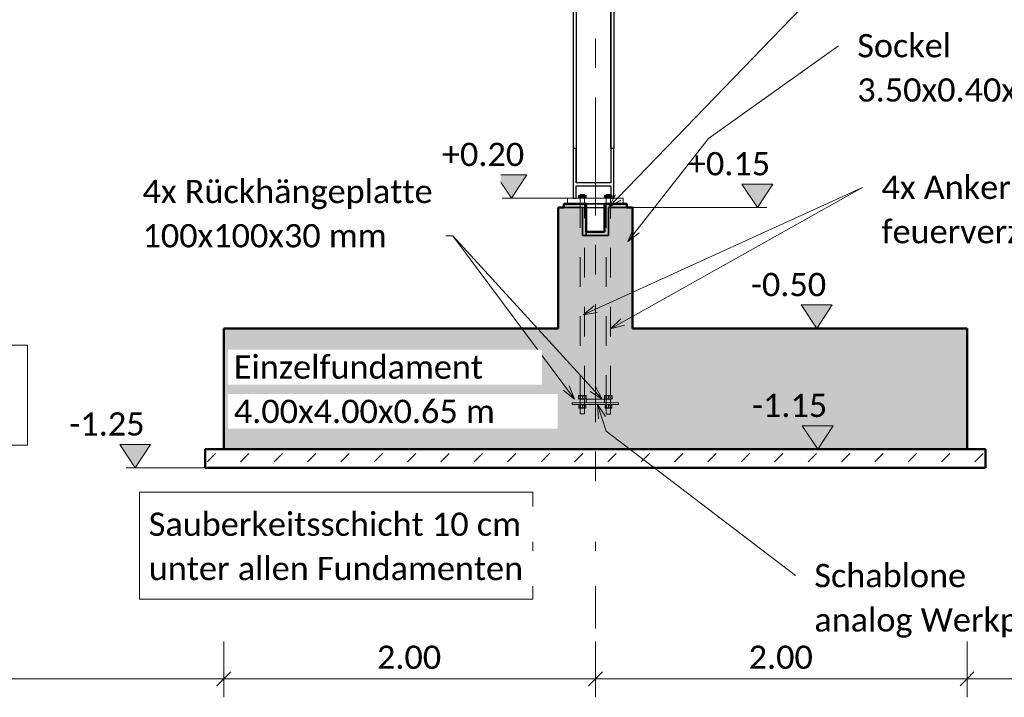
# Model space of a CAD drawing. Header units: metres. Extents: x -3 to 135, y -4 to 27.
# Tile 50 of 81: x 62.23 to 67.53, y -2.48 to 1.16. Entities that reach past the tile are written whole.
import ezdxf

# ---------------------------------------------------------------- set-up
doc = ezdxf.new("R2010")
doc.units = ezdxf.units.M
for name, pattern in [('Rasterlinie', [1.11125, 0.635, -0.15875, 0.15875, -0.15875]), ('Strich', [0.3175, 0.15875, -0.15875]), ('Verdeckt', [0.15, 0.1, -0.05])]:
    doc.linetypes.add(name, pattern=pattern)
for name, color, linetype, lineweight in [('_Verdeckte Linien_', 7, 'Strich', 18), ('A-ANNO-DIMS', 211, 'Continuous', 9), ('A-ANNO-DIMS-50', 211, 'Continuous', 9), ('A-DETL-THIN', 151, 'Continuous', 18), ('A-FLOR', 192, 'Continuous', 35), ('A-FLOR-PATT', 8, 'Continuous', 50), ('G-ANNO-DIMS', 111, 'Continuous', 9), ('S-BEAM', 12, 'Continuous', 35), ('S-FNDN', 32, 'Continuous', 35), ('S-FNDN-HDLN', 4, 'Verdeckt', 25), ('S-GRID', 1, 'Continuous', 9), ('Text', 250, 'Continuous', 9), ('Tragwerksverbindungen', 7, 'Continuous', 18)]:
    doc.layers.add(name, color=color, linetype=linetype, lineweight=lineweight)
doc.styles.add('Calibri_1', font='calibri.ttf', dxfattribs={"height": 0.125})
doc.dimstyles.new('DIM25', dxfattribs={"dimscale": 0.3048, "dimtxt": 0.147169, "dimasz": 0.246063, "dimexe": 0.328084, "dimexo": 0.0625, "dimgap": 0.016404, "dimtad": 1, "dimrnd": 0.001, "dimzin": 0, "dimdsep": 46, "dimtxsty": 'Calibri_1', "dimblk1": 'OBLIQUE', "dimblk2": 'OBLIQUE', "dimsah": 1, "dimcen": 0.09, "dimdle": 0.328084, "dimadec": 0, "dimazin": 0, "dimtfac": 1, "dimtdec": 4, "dimtix": 1, "dimtmove": 0, "dimatfit": 3, "dimfxl": 0.656168, "dimfxlon": 1, "dimtvp": 1, "dimtolj": 1, "dimtzin": 0, "dimlwd": 18, "dimlwe": 18, "dimarcsym": 2})
pattern_1 = [(45, (72.76133, 2.195), (-0.0898026, 0.0898026), [0.0635, -0.0635])]

# ---------------------------------------------------------------- blocks, each defined once
blk = doc.blocks.new('SP-TV-AP-Rechteck_002 - AP-Rechteck-1128527-1 - 1')
at = {"layer": 'Tragwerksverbindungen'}
for p, q in [((2.4135, 0.2), (2.7135, 0.2)), ((2.4135, 0.17), (2.4135, 0.2)), ((2.7135, 0.17), (2.4135, 0.17)), ((2.7135, 0.2), (2.7135, 0.17))]:
    blk.add_line(p, q, dxfattribs=at)
blk = doc.blocks.new('SP-TV-AP-Rechteck_002 - AP-Rechteck-1128540-1 - 1')
at = {"layer": 'Tragwerksverbindungen'}
for p, q in [((2.4385, -0.9), (2.6885, -0.9)), ((2.4385, -0.91), (2.4385, -0.9)), ((2.6885, -0.9), (2.6885, -0.91)), ((2.6885, -0.91), (2.4385, -0.91))]:
    blk.add_line(p, q, dxfattribs=at)
blk = doc.blocks.new('SP-TV-Schraube_Mutter_001 - M24-V46-1 - 1')
at = {"layer": 'Tragwerksverbindungen', "linetype": 'Strich'}
for points in [[(10.4831, 0.2), (10.4831, 0.215), (10.4727, 0.215), (10.4727, 0.2)], [(10.4831, 0.2), (10.5039, 0.2), (10.5039, 0.215), (10.4831, 0.215)], [(10.5143, 0.2), (10.5143, 0.215), (10.5039, 0.215), (10.5039, 0.2)]]:
    blk.add_hatch(color=142, dxfattribs=at).paths.add_polyline_path(points)
at = {"layer": '_Verdeckte Linien_'}
for p, q in [((10.4815, 0.2), (10.4815, -0.8605)), ((10.5055, -0.8605), (10.5055, 0.2)), ((10.4727, -0.8605), (10.4831, -0.8605)), ((10.4727, -0.8795), (10.4727, -0.8605)), ((10.4831, -0.8795), (10.4727, -0.8795)), ((10.4815, -0.8795), (10.4815, -0.9602)), ((10.4831, -0.8605), (10.5039, -0.8605)), ((10.4831, -0.8795), (10.4831, -0.8605)), ((10.5039, -0.8795), (10.4831, -0.8795)), ((10.5039, -0.8605), (10.5143, -0.8605)), ((10.5039, -0.8795), (10.5039, -0.8605)), ((10.5143, -0.8795), (10.5039, -0.8795)), ((10.5055, -0.9602), (10.5055, -0.8795)), ((10.5143, -0.8795), (10.5143, -0.8605)), ((10.4815, -0.9602), (10.4935, -0.9602)), ((10.4819, -0.9602), (10.4935, -0.9602)), ((10.4935, -0.9602), (10.5051, -0.9602)), ((10.4935, -0.9602), (10.5055, -0.9602))]:
    blk.add_line(p, q, dxfattribs=at)
at = {"layer": 'Tragwerksverbindungen'}
for p, q in [((10.4727, 0.215), (10.4831, 0.215)), ((10.4727, 0.2), (10.4727, 0.215)), ((10.4831, 0.215), (10.5039, 0.215)), ((10.4831, 0.2), (10.4831, 0.215)), ((10.5039, 0.215), (10.5143, 0.215)), ((10.5039, 0.2), (10.5039, 0.215)), ((10.5143, 0.2), (10.5143, 0.215)), ((10.4831, 0.2), (10.4727, 0.2)), ((10.5039, 0.2), (10.4831, 0.2)), ((10.5143, 0.2), (10.5039, 0.2))]:
    blk.add_line(p, q, dxfattribs=at)
blk = doc.blocks.new('SP-TV-Mutter_001 - M24-V47-1 - 1')
at = {"layer": '_Verdeckte Linien_'}
for p, q in [((10.4773, -0.91), (10.4755, -0.911)), ((10.4755, -0.9264), (10.4755, -0.9126)), ((10.4755, -0.928), (10.4773, -0.929)), ((10.4819, -0.91), (10.4779, -0.91)), ((10.4935, -0.91), (10.4779, -0.91)), ((10.4779, -0.929), (10.4935, -0.929)), ((10.4779, -0.929), (10.4819, -0.929)), ((10.5092, -0.91), (10.4935, -0.91)), ((10.4935, -0.9264), (10.4935, -0.9126)), ((10.4935, -0.929), (10.5092, -0.929)), ((10.5092, -0.91), (10.5052, -0.91)), ((10.5052, -0.929), (10.5092, -0.929)), ((10.5115, -0.911), (10.5097, -0.91)), ((10.5097, -0.929), (10.5115, -0.928)), ((10.5115, -0.9264), (10.5115, -0.9126))]:
    blk.add_line(p, q, dxfattribs=at)
for points in [[(10.4755, -0.9126), (10.4755, -0.9116), (10.4755, -0.911), (10.4755, -0.911)], [(10.4755, -0.911), (10.4755, -0.911), (10.4755, -0.9116), (10.4755, -0.9126)], [(10.4935, -0.9126), (10.4906, -0.9116), (10.4846, -0.9105), (10.4786, -0.9116), (10.4755, -0.9126)], [(10.4755, -0.9264), (10.4755, -0.9274), (10.4755, -0.928), (10.4755, -0.928)], [(10.4755, -0.928), (10.4755, -0.928), (10.4755, -0.9274), (10.4755, -0.9264)], [(10.4755, -0.9264), (10.4786, -0.9274), (10.4846, -0.9285), (10.4906, -0.9274), (10.4935, -0.9264)], [(10.5115, -0.9126), (10.5086, -0.9116), (10.5026, -0.9105), (10.4966, -0.9116), (10.4935, -0.9126)], [(10.4935, -0.9264), (10.4966, -0.9274), (10.5026, -0.9285), (10.5086, -0.9274), (10.5115, -0.9264)], [(10.5115, -0.9126), (10.5115, -0.9116), (10.5115, -0.911), (10.5115, -0.911)], [(10.5115, -0.911), (10.5115, -0.911), (10.5115, -0.9116), (10.5115, -0.9126)], [(10.5115, -0.9264), (10.5115, -0.9274), (10.5115, -0.928), (10.5115, -0.928)], [(10.5115, -0.928), (10.5115, -0.928), (10.5115, -0.9274), (10.5115, -0.9264)]]:
    blk.add_open_spline(points, degree=3, dxfattribs=at)
blk = doc.blocks.new('SP-TV-Schraube_Mutter_001 - M24-V49-1 - 1')
at = {"layer": 'Tragwerksverbindungen', "linetype": 'Strich'}
for points in [[(10.6231, 0.2), (10.6231, 0.215), (10.6127, 0.215), (10.6127, 0.2)], [(10.6231, 0.2), (10.6439, 0.2), (10.6439, 0.215), (10.6231, 0.215)], [(10.6439, 0.2), (10.6475, 0.2), (10.6475, 0.215), (10.6439, 0.215)]]:
    blk.add_hatch(color=142, dxfattribs=at).paths.add_polyline_path(points)
at = {"layer": '_Verdeckte Linien_'}
for p, q in [((10.6476, 0.215), (10.6543, 0.215)), ((10.6543, 0.215), (10.6543, 0.2)), ((10.6215, 0.2), (10.6215, -0.8606)), ((10.6455, -0.8606), (10.6455, 0.2)), ((10.6127, -0.8606), (10.6231, -0.8606)), ((10.6127, -0.8606), (10.6127, -0.8796)), ((10.6231, -0.8796), (10.6127, -0.8796)), ((10.6215, -0.8796), (10.6215, -0.9617)), ((10.6231, -0.8606), (10.6439, -0.8606)), ((10.6231, -0.8796), (10.6231, -0.8606)), ((10.6439, -0.8796), (10.6231, -0.8796)), ((10.6439, -0.8606), (10.6543, -0.8606)), ((10.6439, -0.8606), (10.6439, -0.8796)), ((10.6543, -0.8796), (10.6439, -0.8796)), ((10.6455, -0.9617), (10.6455, -0.8796)), ((10.6543, -0.8606), (10.6543, -0.8796)), ((10.6215, -0.9617), (10.6335, -0.9617)), ((10.6219, -0.9617), (10.6335, -0.9617)), ((10.6335, -0.9617), (10.6451, -0.9617)), ((10.6335, -0.9617), (10.6455, -0.9617))]:
    blk.add_line(p, q, dxfattribs=at)
at = {"layer": 'Tragwerksverbindungen'}
for p, q in [((10.6127, 0.215), (10.6231, 0.215)), ((10.6127, 0.215), (10.6127, 0.2)), ((10.6231, 0.215), (10.6439, 0.215)), ((10.6231, 0.2), (10.6231, 0.215)), ((10.6439, 0.215), (10.6475, 0.215)), ((10.6439, 0.215), (10.6439, 0.2)), ((10.6231, 0.2), (10.6127, 0.2)), ((10.6439, 0.2), (10.6231, 0.2)), ((10.6543, 0.2), (10.6439, 0.2))]:
    blk.add_line(p, q, dxfattribs=at)
blk = doc.blocks.new('SP-TV-Mutter_001 - M24-1128538-1 - 1')
at = {"layer": '_Verdeckte Linien_'}
for p, q in [((2.6173, -0.91), (2.6155, -0.911)), ((2.6155, -0.9126), (2.6155, -0.9264)), ((2.6155, -0.928), (2.6173, -0.929)), ((2.6219, -0.91), (2.6179, -0.91)), ((2.6335, -0.91), (2.6179, -0.91)), ((2.6179, -0.929), (2.6335, -0.929)), ((2.6179, -0.929), (2.6219, -0.929)), ((2.6492, -0.91), (2.6335, -0.91)), ((2.6335, -0.9264), (2.6335, -0.9126)), ((2.6335, -0.929), (2.6492, -0.929)), ((2.6492, -0.91), (2.6452, -0.91)), ((2.6452, -0.929), (2.6492, -0.929)), ((2.6515, -0.911), (2.6497, -0.91)), ((2.6497, -0.929), (2.6515, -0.928)), ((2.6515, -0.9126), (2.6515, -0.9264))]:
    blk.add_line(p, q, dxfattribs=at)
for points in [[(2.6335, -0.9126), (2.6305, -0.9116), (2.6244, -0.9105), (2.6185, -0.9116), (2.6155, -0.9126)], [(2.6155, -0.9126), (2.6155, -0.9116), (2.6155, -0.911), (2.6155, -0.911)], [(2.6155, -0.911), (2.6155, -0.911), (2.6155, -0.9116), (2.6155, -0.9126)], [(2.6155, -0.9264), (2.6185, -0.9274), (2.6244, -0.9285), (2.6305, -0.9274), (2.6335, -0.9264)], [(2.6155, -0.9264), (2.6155, -0.9274), (2.6155, -0.928), (2.6155, -0.928)], [(2.6155, -0.928), (2.6155, -0.928), (2.6155, -0.9274), (2.6155, -0.9264)], [(2.6515, -0.9126), (2.6486, -0.9116), (2.6426, -0.9105), (2.6366, -0.9116), (2.6335, -0.9126)], [(2.6335, -0.9264), (2.6366, -0.9274), (2.6426, -0.9285), (2.6486, -0.9274), (2.6515, -0.9264)], [(2.6515, -0.9126), (2.6515, -0.9116), (2.6515, -0.911), (2.6515, -0.911)], [(2.6515, -0.911), (2.6515, -0.911), (2.6515, -0.9116), (2.6515, -0.9126)], [(2.6515, -0.9264), (2.6515, -0.9274), (2.6515, -0.928), (2.6515, -0.928)], [(2.6515, -0.928), (2.6515, -0.928), (2.6515, -0.9274), (2.6515, -0.9264)]]:
    blk.add_open_spline(points, degree=3, dxfattribs=at)
blk = doc.blocks.new('SP-TV-AP-Rechteck_002 - AP-Rechteck-1128539-1 - 1')
at = {"layer": '_Verdeckte Linien_'}
for p, q in [((2.5135, -0.88), (2.6135, -0.88)), ((2.5135, -0.9), (2.5135, -0.88)), ((2.6135, -0.9), (2.5135, -0.9)), ((2.6135, -0.88), (2.6135, -0.9))]:
    blk.add_line(p, q, dxfattribs=at)
blk = doc.blocks.new('DIMBLOCK140-1 - 1')
at = {"layer": 'A-ANNO-DIMS-50', "lineweight": 18}
for p, q in [((67.3309, -2.3844), (67.3309, -2.1844)), ((71.3309, -2.3844), (71.3309, -2.1844)), ((71.3309, -2.3844), (67.3309, -2.3844)), ((67.3309, -2.3844), (67.3309, -2.4844)), ((71.3309, -2.3844), (71.3309, -2.4844))]:
    blk.add_line(p, q, dxfattribs=at)
at = {"layer": 'A-ANNO-DIMS-50', "lineweight": 35}
for p, q in [((67.3309, -2.3844), (67.3684, -2.3469)), ((71.3309, -2.3844), (71.3684, -2.3469)), ((67.3309, -2.3844), (67.2934, -2.4219)), ((71.3309, -2.3844), (71.2934, -2.4219))]:
    blk.add_line(p, q, dxfattribs=at)
at = {"layer": 'A-ANNO-DIMS-50', "color": 0, "lineweight": 18, "insert": (69.1557, -2.2061), "char_height": 0.125, "width": 0.420292, "attachment_point": 1, "line_spacing_factor": 1.158048, "style": 'Calibri_1'}
blk.add_mtext('4.00', dxfattribs=at)
blk = doc.blocks.new('_Oblique')
at = {"color": 0, "linetype": 'ByBlock', "lineweight": -2}
blk.add_line((-0.5, -0.5), (0.5, 0.5), dxfattribs=at)
blk = doc.blocks.new('DIMBLOCK141-1 - 1')
at = {"layer": 'A-ANNO-DIMS-50', "lineweight": 18}
for p, q in [((65.3309, -2.3844), (65.3309, -2.1844)), ((67.3309, -2.3844), (67.3309, -2.1844)), ((67.3309, -2.3844), (65.3309, -2.3844)), ((65.3309, -2.3844), (65.3309, -2.4844)), ((67.3309, -2.3844), (67.3309, -2.4844))]:
    blk.add_line(p, q, dxfattribs=at)
at = {"layer": 'A-ANNO-DIMS-50', "lineweight": 35}
for p, q in [((65.3309, -2.3844), (65.3684, -2.3469)), ((67.3309, -2.3844), (67.3684, -2.3469)), ((65.3309, -2.3844), (65.2934, -2.4219)), ((67.3309, -2.3844), (67.2934, -2.4219))]:
    blk.add_line(p, q, dxfattribs=at)
at = {"layer": 'A-ANNO-DIMS-50', "color": 0, "lineweight": 18, "insert": (66.1557, -2.2061), "char_height": 0.125, "width": 0.420292, "attachment_point": 1, "line_spacing_factor": 1.158048, "style": 'Calibri_1'}
blk.add_mtext('2.00', dxfattribs=at)
blk = doc.blocks.new('DIMBLOCK142-1 - 1')
at = {"layer": 'A-ANNO-DIMS-50', "lineweight": 18}
for p, q in [((63.3309, -2.3844), (63.3309, -2.1844)), ((65.3309, -2.3844), (65.3309, -2.1844)), ((65.3309, -2.3844), (63.3309, -2.3844)), ((63.3309, -2.3844), (63.3309, -2.4844)), ((65.3309, -2.3844), (65.3309, -2.4844))]:
    blk.add_line(p, q, dxfattribs=at)
at = {"layer": 'A-ANNO-DIMS-50', "lineweight": 35}
for p, q in [((63.3309, -2.3844), (63.3684, -2.3469)), ((65.3309, -2.3844), (65.3684, -2.3469)), ((63.3309, -2.3844), (63.2934, -2.4219)), ((65.3309, -2.3844), (65.2934, -2.4219))]:
    blk.add_line(p, q, dxfattribs=at)
at = {"layer": 'A-ANNO-DIMS-50', "color": 0, "lineweight": 18, "insert": (64.1557, -2.2061), "char_height": 0.125, "width": 0.420292, "attachment_point": 1, "line_spacing_factor": 1.158048, "style": 'Calibri_1'}
blk.add_mtext('2.00', dxfattribs=at)
blk = doc.blocks.new('DIMBLOCK143-1 - 1')
at = {"layer": 'A-ANNO-DIMS-50', "lineweight": 18}
for p, q in [((59.3309, -2.3844), (59.3309, -2.1844)), ((63.3309, -2.3844), (63.3309, -2.1844)), ((63.3309, -2.3844), (59.3309, -2.3844)), ((59.3309, -2.3844), (59.3309, -2.4844)), ((63.3309, -2.3844), (63.3309, -2.4844))]:
    blk.add_line(p, q, dxfattribs=at)
at = {"layer": 'A-ANNO-DIMS-50', "lineweight": 35}
for p, q in [((59.3309, -2.3844), (59.3684, -2.3469)), ((63.3309, -2.3844), (63.3684, -2.3469)), ((59.3309, -2.3844), (59.2934, -2.4219)), ((63.3309, -2.3844), (63.2934, -2.4219))]:
    blk.add_line(p, q, dxfattribs=at)
at = {"layer": 'A-ANNO-DIMS-50', "color": 0, "lineweight": 18, "insert": (61.1557, -2.2061), "char_height": 0.125, "width": 0.420292, "attachment_point": 1, "line_spacing_factor": 1.158048, "style": 'Calibri_1'}
blk.add_mtext('4.00', dxfattribs=at)
blk = doc.blocks.new('Höhenkoten - SP-TX-Symbol-Höhenkote-Schnitt-roh_001-616812-1 - 1')
at = {"layer": 'G-ANNO-DIMS'}
blk.add_hatch(color=256, dxfattribs=at).paths.add_polyline_path([(42.2531, 0.2763), (42.1708, 0.15), (42.0866, 0.2763)])
for p, q in [((42.1708, 0.15), (42.0866, 0.2763)), ((42.0866, 0.2763), (42.2531, 0.2763)), ((42.2531, 0.2763), (42.0866, 0.2763)), ((42.0866, 0.2763), (42.1708, 0.15)), ((42.2531, 0.2763), (42.1708, 0.15)), ((42.1708, 0.15), (42.2531, 0.2763)), ((42.1208, 0.15), (42.2208, 0.15))]:
    blk.add_line(p, q, dxfattribs=at)

msp = doc.modelspace()

# ---------------------------------------------------------------- hatches: boundary and pattern name
at = {"layer": 'A-FLOR-PATT', "lineweight": 35}
h = msp.add_hatch(color=256, dxfattribs=at)
h.paths.add_polyline_path([(65.1609, 0.15), (65.2609, 0.15), (65.2609, 0.17), (65.1609, 0.17)])
h.paths.add_polyline_path([(65.4009, 0.15), (65.5009, 0.15), (65.5009, 0.17), (65.4009, 0.17), (65.4009, 0.1532)])
for points in [[(65.2609, 0), (65.2809, 0), (65.2809, 0.17), (65.2609, 0.17), (65.2609, 0.0517)], [(65.3809, 0), (65.4009, 0), (65.4009, 0.17), (65.3809, 0.17), (65.3809, 0.02)], [(65.2809, 0), (65.3809, 0), (65.3809, 0.02), (65.2809, 0.02)]]:
    msp.add_hatch(color=256, dxfattribs=at).paths.add_polyline_path(points)
at = {"layer": 'A-FLOR-PATT', "lineweight": 18}
h = msp.add_hatch(dxfattribs=at)
h.set_pattern_fill('FP_1', color=256, style=0, pattern_type=2)
h.set_pattern_definition(pattern_1)
h.paths.add_polyline_path([(65.6308, -1.25), (67.4309, -1.25), (67.4309, -1.15), (63.2309, -1.15), (63.2309, -1.25), (65.2285, -1.25)])
h = msp.add_hatch(dxfattribs=at)
h.set_pattern_fill('FP_1', color=256, style=0, pattern_type=2)
h.set_pattern_definition(pattern_1)
h.paths.add_polyline_path([(65.6308, -1.25), (67.4309, -1.25), (67.4309, -1.15), (63.2309, -1.15), (63.2309, -1.25), (65.2285, -1.25)])
at = {"layer": 'S-FNDN'}
msp.add_hatch(color=256, dxfattribs=at).paths.add_polyline_path([(65.2285, -0.5), (65.5309, -0.5), (65.5309, 0.15), (65.4009, 0.15), (65.4009, 0), (65.2609, 0), (65.2609, 0.15), (65.1309, 0.15), (65.1309, -0.5)])
h = msp.add_hatch(color=256, dxfattribs=at)
h.paths.add_polyline_path([(67.3309, -1.15), (67.3309, -0.5), (63.3309, -0.5), (63.3309, -1.15), (65.6308, -1.15)])
h.paths.add_polyline_path([(65.2059, -0.91), (65.2059, -0.9), (65.4559, -0.9), (65.4559, -0.91), (65.2285, -0.91)])

# ---------------------------------------------------------------- linework, layer by layer
at = {"layer": 'A-DETL-THIN'}
for p, q in [((65.2489, 0.2), (65.2489, 0.22)), ((65.2489, 0.22), (65.2728, 0.22)), ((65.2505, 0.215), (65.2505, 0.2)), ((65.2712, 0.215), (65.2712, 0.2)), ((65.2728, 0.22), (65.2728, 0.2)), ((65.3889, 0.2), (65.3889, 0.22)), ((65.3889, 0.22), (65.4128, 0.22)), ((65.4128, 0.22), (65.4128, 0.2)), ((65.2505, -0.8605), (65.2505, -0.88)), ((65.2712, -0.861), (65.2712, -0.88)), ((65.3905, -0.8609), (65.3905, -0.8799)), ((65.4112, -0.8609), (65.4112, -0.8799)), ((65.2505, -0.91), (65.2505, -0.929)), ((65.2712, -0.91), (65.2712, -0.929)), ((65.3829, -0.928), (65.3847, -0.929)), ((65.3905, -0.91), (65.3905, -0.929)), ((65.4112, -0.91), (65.4112, -0.929))]:
    msp.add_line(p, q, dxfattribs=at)
at = {"layer": 'A-FLOR', "lineweight": 50}
for p, q in [((67.4309, -1.15), (63.2309, -1.15)), ((63.2309, -1.15), (63.2309, -1.25)), ((67.4309, -1.15), (63.2309, -1.15)), ((63.2309, -1.15), (63.2309, -1.25)), ((67.4309, -1.25), (67.4309, -1.15)), ((67.4309, -1.25), (67.4309, -1.15)), ((63.2309, -1.25), (67.4309, -1.25)), ((63.2309, -1.25), (67.4309, -1.25))]:
    msp.add_line(p, q, dxfattribs=at)
at = {"layer": 'G-ANNO-DIMS'}
for p, q in [((64.8797, 0.2), (64.8797, 0.2)), ((65.1809, 0.2), (64.8797, 0.2)), ((65.5009, 0.15), (66.2032, 0.15)), ((66.2032, 0.15), (66.2032, 0.15)), ((66.5229, -0.5), (66.5229, -0.5)), ((66.5229, -0.5), (66.5229, -0.5)), ((66.5285, -1.15), (66.5285, -1.15)), ((66.5285, -1.15), (66.5285, -1.15)), ((62.8552, -1.25), (62.8552, -1.25)), ((63.3656, -1.25), (62.8552, -1.25))]:
    msp.add_line(p, q, dxfattribs=at)
at = {"layer": 'S-BEAM', "lineweight": 25}
for p, q in [((65.2109, 4.0101), (65.2109, 0.4667)), ((65.2269, 4.0101), (65.2269, 0.4667)), ((65.2269, 3.9999), (65.2269, 0.2832)), ((65.4149, 0.4667), (65.4149, 4.0101)), ((65.4149, 3.9999), (65.4149, 0.2832)), ((65.4309, 4.0101), (65.4309, 0.4667)), ((65.2269, 0.4667), (65.2109, 0.4667)), ((65.2109, 0.4667), (65.2109, 0.2)), ((65.2269, 0.2832), (65.2269, 0.4667)), ((65.4149, 0.4667), (65.4149, 0.2832)), ((65.4309, 0.4667), (65.4149, 0.4667)), ((65.4309, 0.2), (65.4309, 0.4667)), ((65.4149, 0.2832), (65.2269, 0.2832)), ((65.2269, 0.2), (65.2269, 0.2666)), ((65.2269, 0.2666), (65.4149, 0.2666)), ((65.4149, 0.2666), (65.4149, 0.2)), ((65.2109, 0.2), (65.2269, 0.2)), ((65.4149, 0.2), (65.4309, 0.2))]:
    msp.add_line(p, q, dxfattribs=at)
at = {"layer": 'S-FNDN', "lineweight": 50}
for p, q in [((65.2609, 0.17), (65.1609, 0.17)), ((65.1609, 0.17), (65.1609, 0.15)), ((65.2809, 0.17), (65.2609, 0.17)), ((65.2809, 0.02), (65.2809, 0.17)), ((65.4009, 0.17), (65.3809, 0.17)), ((65.3809, 0.17), (65.3809, 0.02)), ((65.5009, 0.17), (65.4009, 0.17)), ((65.5009, 0.15), (65.5009, 0.17)), ((65.1609, 0.15), (65.1309, 0.15)), ((65.1309, 0.15), (65.1309, -0.5)), ((65.5309, 0.15), (65.5009, 0.15)), ((65.5309, -0.5), (65.5309, 0.15)), ((65.3809, 0.02), (65.2809, 0.02)), ((65.1309, -0.5), (63.3309, -0.5)), ((63.3309, -0.5), (63.3309, -1.15)), ((67.3309, -0.5), (65.5309, -0.5)), ((67.3309, -1.15), (67.3309, -0.5)), ((63.3309, -1.15), (67.3309, -1.15))]:
    msp.add_line(p, q, dxfattribs=at)
at = {"layer": 'S-FNDN'}
for p, q in [((65.2809, 0.17), (65.3809, 0.17)), ((65.2809, 0.17), (65.2809, 0.02)), ((65.2609, 0.15), (65.1609, 0.15)), ((65.1609, 0.15), (65.2609, 0.15)), ((65.2609, 0.15), (65.2609, 0)), ((65.2609, 0), (65.2609, 0.15)), ((65.2809, 0.15), (65.2809, 0)), ((65.5009, 0.15), (65.4009, 0.15)), ((65.4009, 0.15), (65.4009, 0)), ((65.4009, 0.15), (65.5009, 0.15)), ((65.4009, 0), (65.4009, 0.15)), ((65.4009, 0), (65.4009, 0.15)), ((65.2809, 0), (65.2809, 0.02)), ((65.2609, 0), (65.2809, 0)), ((65.2809, 0), (65.2609, 0)), ((65.3809, 0), (65.2809, 0)), ((65.2809, 0), (65.4009, 0)), ((65.2809, 0), (65.3809, 0)), ((65.4009, 0), (65.3809, 0)), ((65.3809, 0), (65.4009, 0))]:
    msp.add_line(p, q, dxfattribs=at)
at = {"layer": 'S-FNDN-HDLN'}
for p, q in [((65.2609, 0.15), (65.2809, 0.15)), ((65.2809, 0.15), (65.4008, 0.15))]:
    msp.add_line(p, q, dxfattribs=at)
at = {"layer": 'S-GRID', "linetype": 'Rasterlinie'}
msp.add_line((65.3309, -2.1152), (65.3309, 7.0146), dxfattribs=at)
at = {"layer": 'Text'}
for p, q in [((65.9403, 0.5217), (66.6387, 1.0206)), ((65.5047, -0.0332), (65.9403, 0.5217)), ((65.2646, -0.4273), (66.7692, 0.2585)), ((65.4016, 0.1498), (65.4392, 0.2177)), ((65.4131, -0.5027), (66.7692, 0.2585)), ((65.4016, 0.1498), (65.4681, 0.1898)), ((65.5047, -0.0332), (65.5352, 0.0382)), ((65.5047, -0.0332), (65.5668, 0.0134)), ((64.5631, -0.0017), (64.3152, -0.0017)), ((65.368, -0.8807), (64.5631, -0.0017)), ((65.218, -0.8804), (64.5631, -0.0017)), ((65.2646, -0.4273), (65.3245, -0.3779)), ((65.2646, -0.4273), (65.3412, -0.4145)), ((65.4131, -0.5027), (65.4687, -0.4484)), ((65.4131, -0.5027), (65.4884, -0.4835)), ((65.218, -0.8804), (65.1571, -0.8323)), ((65.218, -0.8804), (65.1893, -0.8083)), ((65.368, -0.8807), (65.3025, -0.839)), ((65.368, -0.8807), (65.3322, -0.8118)), ((65.3428, -0.9094), (65.3853, -0.9744)), ((65.3428, -0.9094), (65.3472, -0.9869)), ((65.3428, -0.9094), (65.3897, -1.052)), ((65.3897, -1.052), (66.4077, -1.8298))]:
    msp.add_line(p, q, dxfattribs=at)
at = {"layer": 'Text', "flags": 128}
for points in [[(59.5552, -0.5902), (62.2754, -0.5902), (62.2754, -1.1274), (59.5552, -1.1274)], [(62.8777, -1.3807), (64.9952, -1.3807), (64.9952, -1.9567), (62.8777, -1.9567)]]:
    msp.add_lwpolyline(points, close=True, dxfattribs=at)

# ---------------------------------------------------------------- block references
at = {"layer": '_Verdeckte Linien_'}
for name, p in [('SP-TV-Schraube_Mutter_001 - M24-V46-1 - 1', (54.7673, 0)), ('SP-TV-Schraube_Mutter_001 - M24-V49-1 - 1', (54.7673, 0)), ('SP-TV-Mutter_001 - M24-V47-1 - 1', (54.7673, 0.049)), ('SP-TV-AP-Rechteck_002 - AP-Rechteck-1128539-1 - 1', (62.7673, 0)), ('SP-TV-Mutter_001 - M24-1128538-1 - 1', (62.7673, 0.049)), ('SP-TV-Mutter_001 - M24-V47-1 - 1', (54.7673, 0)), ('SP-TV-Mutter_001 - M24-1128538-1 - 1', (62.7673, 0))]:
    msp.add_blockref(name, p, dxfattribs=at)
at = {"layer": 'G-ANNO-DIMS'}
for p in [(22.709, 0.05), (24.0325, 0), (24.3521, -0.65), (24.3577, -1.3), (20.6845, -1.4)]:
    msp.add_blockref('Höhenkoten - SP-TX-Symbol-Höhenkote-Schnitt-roh_001-616812-1 - 1', p, dxfattribs=at)
at = {"layer": 'Tragwerksverbindungen'}
for name in ['SP-TV-AP-Rechteck_002 - AP-Rechteck-1128527-1 - 1', 'SP-TV-AP-Rechteck_002 - AP-Rechteck-1128540-1 - 1']:
    msp.add_blockref(name, (62.7673, 0), dxfattribs=at)

# ---------------------------------------------------------------- texts
at = {"layer": 'G-ANNO-DIMS', "char_height": 0.125, "attachment_point": 1, "line_spacing_factor": 1.158048, "style": 'Calibri_1'}
for s, insert, width in [('+0.20', (64.5053, 0.4983), 0.53861), ('+0.15', (65.8288, 0.4483), 0.53861), ('-0.50', (66.1676, -0.2017), 0.492695), ('-1.15', (66.1732, -0.8517), 0.492695), ('-1.25', (62.4999, -0.9517), 0.492695)]:
    msp.add_mtext(s, dxfattribs=dict(at, insert=insert, width=width))
at = {"layer": 'Text', "color": 7, "char_height": 0.125, "attachment_point": 1, "style": 'Calibri_1', "bg_fill": 3, "box_fill_scale": 1.25, "bg_fill_color": 256, "bg_fill_true_color": 13158600, "bg_fill_transparency": 0}
for s, insert, width in [('Sockel', (66.7403, 1.0831), 0.613291), ('3.50x0.40x0.65 m', (66.7403, 0.845), 1.711603), ('4x Rückhängeplatte', (62.894, 0.2989), 1.895991), ('100x100x30 mm', (62.894, 0.0608), 1.599367), ('Schablone', (66.5093, -1.7673), 0.990084), ('analog Werkplanung AN', (66.5093, -2.0055), 2.328902)]:
    msp.add_mtext(s, dxfattribs=dict(at, insert=insert, width=width))
at = {"layer": 'Text', "color": 7, "char_height": 0.125, "attachment_point": 1, "style": 'Calibri_1'}
for s, insert, width in [('4x Ankerstange M24, 10.9, ', (66.8708, 0.321), 2.621518), ('feuerverzinkt', (66.8708, 0.0828), 1.2827)]:
    msp.add_mtext(s, dxfattribs=dict(at, insert=insert, width=width))

# ---------------------------------------------------------------- dimensions: what is measured, and where the dimension line sits
at = {"layer": 'A-ANNO-DIMS', "lineweight": 18}
for base, p1, p2, override, picture, middle in [((59.3309, -2.3844), (63.3309, -2.1844), (59.3309, -2.1844), {"dimpost": '<>', "dimfxl": 4}, 'DIMBLOCK143-1 - 1', (61.3309, -2.3153)), ((63.3309, -2.3844), (65.3309, -2.1844), (63.3309, -2.1844), {"dimpost": '<>', "dimfxl": 2}, 'DIMBLOCK142-1 - 1', (64.3309, -2.3153))]:
    dim = msp.add_linear_dim(base=base, p1=p1, p2=p2, dimstyle='DIM25', override=override, dxfattribs=at)
    dim.commit()
    dim.dimension.update_dxf_attribs({"geometry": picture, "text_midpoint": middle})

# ---------------------------------------------------------------- next in the draw order: linework, layer by layer
at = {"layer": 'Text'}
msp.add_line((65.4016, 0.1498), (67.7353, 2.5675), dxfattribs=at)

# ---------------------------------------------------------------- next in the draw order: texts
at = {"layer": 'Text', "color": 7, "char_height": 0.125, "attachment_point": 1, "style": 'Calibri_1', "bg_fill": 3, "box_fill_scale": 1.25, "bg_fill_color": 256, "bg_fill_true_color": 13158600, "bg_fill_transparency": 0}
for s, insert, width in [('Einzelfundament', (63.3853, -0.6458), 1.627426), ('4.00x4.00x0.65 m', (63.3853, -0.8839), 1.711603), ('Sauberkeitsschicht 10 cm', (62.9277, -1.4909), 2.433122), ('unter allen Fundamenten', (62.9277, -1.729), 2.441138)]:
    msp.add_mtext(s, dxfattribs=dict(at, insert=insert, width=width))

# ---------------------------------------------------------------- next in the draw order: dimensions: what is measured, and where the dimension line sits
at = {"layer": 'A-ANNO-DIMS', "lineweight": 18}
for base, p1, p2, override, picture, middle in [((65.3309, -2.3844), (67.3309, -2.1844), (65.3309, -2.1844), {"dimpost": '<>', "dimfxl": 2}, 'DIMBLOCK141-1 - 1', (66.3309, -2.3153)), ((67.3309, -2.3844), (71.3309, -2.1844), (67.3309, -2.1844), {"dimpost": '<>', "dimfxl": 4}, 'DIMBLOCK140-1 - 1', (69.3309, -2.3153))]:
    dim = msp.add_linear_dim(base=base, p1=p1, p2=p2, dimstyle='DIM25', override=override, dxfattribs=at)
    dim.commit()
    dim.dimension.update_dxf_attribs({"geometry": picture, "text_midpoint": middle})

doc.saveas('drawing.dxf')
